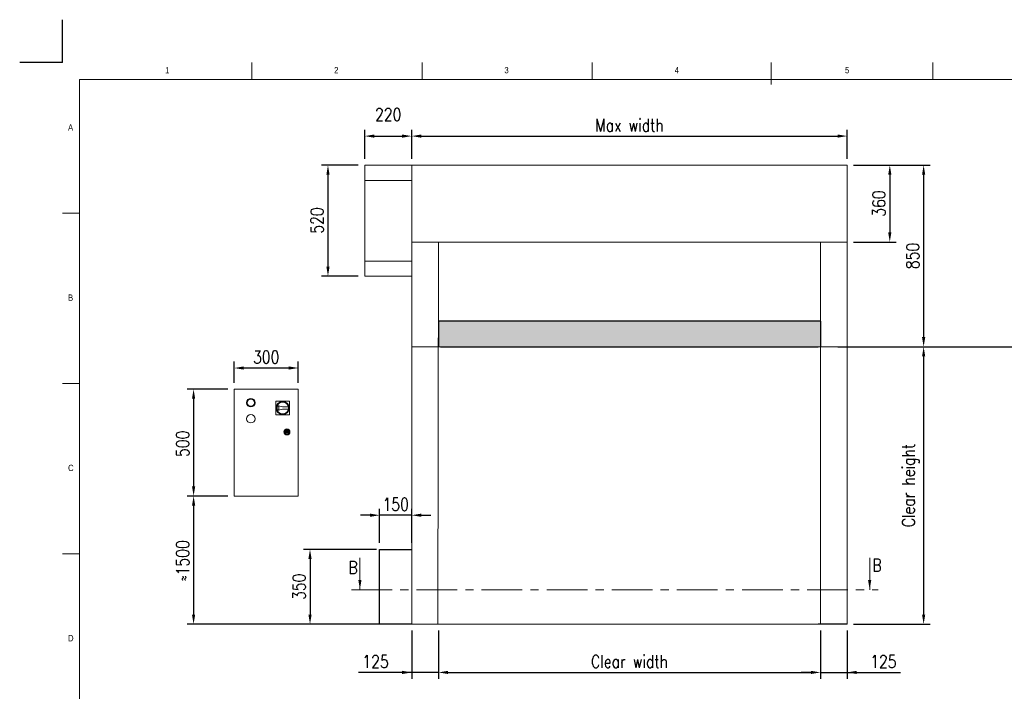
# Model space of a CAD drawing. Header units: millimetres. Extents: x 1545 to 15470, y 764 to 5767.
# Tile 7 of 8: x 8510 to 13120, y 2622 to 5767. Entities that reach past the tile are written whole.
import ezdxf

# ---------------------------------------------------------------- set-up
doc = ezdxf.new("R2010")
doc.units = ezdxf.units.MM
doc.header["$LTSCALE"] = 50
doc.header["$PDSIZE"] = -1
doc.linetypes.add('CENTERX2', pattern=[20.32, 12.7, -2.54, 2.54, -2.54])
doc.layers.add('FORMAT', color=7, linetype='Continuous')
doc.styles.add('NYIP', font='romans.shx', dxfattribs={"width": 0.8})
doc.styles.add('SLDTEXTSTYLE0', font='Gothic.ttf', dxfattribs={"width": 0.913})
doc.dimstyles.new('STANDARD35', dxfattribs={"dimscale": 35, "dimtxt": 2, "dimasz": 1.5, "dimexe": 1, "dimexo": 1, "dimgap": 0.7, "dimtad": 1, "dimdec": 0, "dimdsep": 46, "dimtxsty": 'NYIP', "dimcen": 0, "dimclrd": 1, "dimclre": 1, "dimclrt": 2, "dimadec": 0, "dimazin": 0, "dimtfac": 1, "dimtdec": 0, "dimtix": 1, "dimtmove": 0, "dimatfit": 3, "dimfxl": 0, "dimtvp": 1, "dimtolj": 1, "dimtzin": 0, "dimarcsym": 0})

# ---------------------------------------------------------------- blocks, each defined once
blk = doc.blocks.new('A$C7C9C4F3F')
at = {"color": 7, "lineweight": 5}
blk.add_line((8295, 11245), (8295, 11504), dxfattribs=at)
at = {"layer": 'FORMAT', "color": 7, "lineweight": 5}
for p, q in [((2216, 11304), (2216, 11504)), ((4209, 11504), (4209, 11304)), ((6202, 11304), (6202, 11504)), ((10188, 11304), (10188, 11504)), ((16199, 11304), (199, 11304)), ((199, 11304), (199, 199)), ((199, 9738), (0, 9738)), ((0, 7745), (199, 7745)), ((0, 5752), (199, 5752))]:
    blk.add_line(p, q, dxfattribs=at)
at = {"color": 7, "lineweight": 5, "char_height": 73.8, "attachment_point": 1, "style": 'SLDTEXTSTYLE0'}
for s, insert in [('1', (1203, 11450)), ('2', (3180, 11450)), ('3', (5173, 11450)), ('4', (7166, 11450)), ('5', (9159, 11450)), ('A', (66, 10780)), ('B', (66, 8787)), ('C', (66, 6794)), ('D', (66, 4801))]:
    blk.add_mtext(s, dxfattribs=dict(at, insert=insert))
blk = doc.blocks.new('*D231')
at = {"color": 7, "lineweight": -2}
for p, q in [((10095.4, 5085.5), (9923.4, 5085.5)), ((9953.4, 5040.5), (9953.4, 4610.5)), ((10095.4, 4565.5), (9923.4, 4565.5))]:
    blk.add_line(p, q, dxfattribs=at)
at = {"color": 7}
for points in [[(9960.9, 5040.5), (9945.9, 5040.5), (9953.4, 5085.5)], [(9945.9, 4610.5), (9960.9, 4610.5), (9953.4, 4565.5)]]:
    blk.add_solid(points, dxfattribs=at)
at = {"layer": 'Defpoints', "color": 0}
for p in [(10125.4, 5085.5), (9953.4, 4565.5), (10125.4, 4565.5)]:
    blk.add_point(p, dxfattribs=at)
at = {"color": 7, "lineweight": 0, "insert": (9902.4, 4826.5), "char_height": 60, "attachment_point": 5, "rotation": 90, "style": 'NYIP'}
blk.add_mtext('\\A1;520', dxfattribs=at)
blk = doc.blocks.new('*D232')
at = {"color": 7, "lineweight": -2}
for p, q in [((9514.3, 4066.5), (9514.3, 4165.8)), ((9814.3, 4066.5), (9814.3, 4165.8)), ((9769.3, 4135.8), (9559.3, 4135.8))]:
    blk.add_line(p, q, dxfattribs=at)
at = {"color": 7}
for points in [[(9559.3, 4143.3), (9559.3, 4128.3), (9514.3, 4135.8)], [(9769.3, 4128.3), (9769.3, 4143.3), (9814.3, 4135.8)]]:
    blk.add_solid(points, dxfattribs=at)
at = {"layer": 'Defpoints', "color": 0}
for p in [(9514.3, 4135.8), (9514.3, 4036.5), (9814.3, 4036.5)]:
    blk.add_point(p, dxfattribs=at)
at = {"color": 7, "lineweight": 0, "insert": (9664.3, 4186.8), "char_height": 60, "attachment_point": 5, "style": 'NYIP'}
blk.add_mtext('\\A1;300', dxfattribs=at)
blk = doc.blocks.new('*D233')
at = {"color": 7, "lineweight": -2}
for p, q in [((9484.3, 4036.5), (9294.3, 4036.5)), ((9324.3, 3991.5), (9324.3, 3581.5)), ((9484.3, 3536.5), (9294.3, 3536.5))]:
    blk.add_line(p, q, dxfattribs=at)
at = {"color": 7}
for points in [[(9331.8, 3991.5), (9316.8, 3991.5), (9324.3, 4036.5)], [(9316.8, 3581.5), (9331.8, 3581.5), (9324.3, 3536.5)]]:
    blk.add_solid(points, dxfattribs=at)
at = {"layer": 'Defpoints', "color": 0}
for p in [(9514.3, 4036.5), (9324.3, 3536.5), (9514.3, 3536.5)]:
    blk.add_point(p, dxfattribs=at)
at = {"color": 7, "lineweight": 0, "insert": (9273.3, 3781), "char_height": 60, "attachment_point": 5, "rotation": 90, "style": 'NYIP'}
blk.add_mtext('\\A1;500', dxfattribs=at)
blk = doc.blocks.new('*D234')
at = {"color": 7, "lineweight": -2}
for p, q in [((9484.3, 3536.5), (9294.3, 3536.5)), ((9324.3, 3491.5), (9324.3, 2981.5)), ((10315.4, 2936.5), (9294.3, 2936.5))]:
    blk.add_line(p, q, dxfattribs=at)
at = {"color": 7}
for points in [[(9331.8, 3491.5), (9316.8, 3491.5), (9324.3, 3536.5)], [(9316.8, 2981.5), (9331.8, 2981.5), (9324.3, 2936.5)]]:
    blk.add_solid(points, dxfattribs=at)
at = {"layer": 'Defpoints', "color": 0}
for p in [(9514.3, 3536.5), (9324.3, 2936.5), (10345.4, 2936.5)]:
    blk.add_point(p, dxfattribs=at)
at = {"color": 7, "lineweight": 0, "insert": (9273.3, 3233.7), "char_height": 60, "attachment_point": 5, "rotation": 90, "style": 'NYIP'}
blk.add_mtext('\\A1;≈1500', dxfattribs=at)
blk = doc.blocks.new('*D235')
at = {"color": 7, "lineweight": -2}
for p, q in [((10345.4, 2906.5), (10345.4, 2680.5)), ((10470.4, 2906.5), (10470.4, 2680.5)), ((10345.4, 2710.5), (10096.5, 2710.5)), ((10300.4, 2710.5), (10255.4, 2710.5)), ((10470.4, 2710.5), (10345.4, 2710.5)), ((10515.4, 2710.5), (10560.4, 2710.5))]:
    blk.add_line(p, q, dxfattribs=at)
at = {"color": 7}
for points in [[(10300.4, 2703), (10300.4, 2718), (10345.4, 2710.5)], [(10515.4, 2718), (10515.4, 2703), (10470.4, 2710.5)]]:
    blk.add_solid(points, dxfattribs=at)
at = {"layer": 'Defpoints', "color": 0}
for p in [(10345.4, 2936.5), (10470.4, 2936.5), (10345.4, 2710.5)]:
    blk.add_point(p, dxfattribs=at)
at = {"color": 7, "lineweight": 0, "insert": (10176, 2761.5), "char_height": 60, "attachment_point": 5, "style": 'NYIP'}
blk.add_mtext('\\A1;125^J', dxfattribs=at)
blk = doc.blocks.new('*D236')
at = {"color": 7, "lineweight": -2}
for p, q in [((12259, 2906.5), (12259, 2680.5)), ((12384, 2906.5), (12384, 2680.5)), ((12214, 2710.5), (12169, 2710.5)), ((12259, 2710.5), (12384, 2710.5)), ((12384, 2710.5), (12632.9, 2710.5)), ((12429, 2710.5), (12474, 2710.5))]:
    blk.add_line(p, q, dxfattribs=at)
at = {"color": 7}
for points in [[(12214, 2703), (12214, 2718), (12259, 2710.5)], [(12429, 2718), (12429, 2703), (12384, 2710.5)]]:
    blk.add_solid(points, dxfattribs=at)
at = {"layer": 'Defpoints', "color": 0}
for p in [(12259, 2936.5), (12384, 2936.5), (12384, 2710.5)]:
    blk.add_point(p, dxfattribs=at)
at = {"color": 7, "lineweight": 0, "insert": (12553.5, 2761.5), "char_height": 60, "attachment_point": 5, "style": 'NYIP'}
blk.add_mtext('\\A1;125', dxfattribs=at)
blk = doc.blocks.new('*D237')
at = {"color": 7, "lineweight": -2}
for p, q in [((10470.4, 2906.5), (10470.4, 2680.5)), ((12259, 2906.5), (12259, 2680.5)), ((10515.4, 2710.5), (12214, 2710.5))]:
    blk.add_line(p, q, dxfattribs=at)
at = {"color": 7}
for points in [[(10515.4, 2718), (10515.4, 2703), (10470.4, 2710.5)], [(12214, 2703), (12214, 2718), (12259, 2710.5)]]:
    blk.add_solid(points, dxfattribs=at)
at = {"layer": 'Defpoints', "color": 0}
for p in [(10470.4, 2936.5), (12259, 2936.5), (12259, 2710.5)]:
    blk.add_point(p, dxfattribs=at)
at = {"color": 7, "lineweight": 0, "insert": (11364.7, 2761.5), "char_height": 60, "attachment_point": 5, "style": 'NYIP'}
blk.add_mtext('\\A1;Clear width', dxfattribs=at)
blk = doc.blocks.new('*D238')
at = {"color": 7, "lineweight": -2}
for p, q in [((12414, 5085.5), (12613.5, 5085.5)), ((12583.5, 5040.5), (12583.5, 4770.5)), ((12414, 4725.5), (12613.5, 4725.5))]:
    blk.add_line(p, q, dxfattribs=at)
at = {"color": 7}
for points in [[(12591, 5040.5), (12576, 5040.5), (12583.5, 5085.5)], [(12576, 4770.5), (12591, 4770.5), (12583.5, 4725.5)]]:
    blk.add_solid(points, dxfattribs=at)
at = {"layer": 'Defpoints', "color": 0}
for p in [(12384, 5085.5), (12384, 4725.5), (12583.5, 4725.5)]:
    blk.add_point(p, dxfattribs=at)
at = {"color": 7, "lineweight": 0, "insert": (12532.5, 4905.5), "char_height": 60, "attachment_point": 5, "rotation": 90, "style": 'NYIP'}
blk.add_mtext('\\A1;360', dxfattribs=at)
blk = doc.blocks.new('*D239')
at = {"color": 7, "lineweight": -2}
for p, q in [((12414, 4235.5), (12772, 4235.5)), ((12742, 4190.5), (12742, 2981.5)), ((12414, 2936.5), (12772, 2936.5))]:
    blk.add_line(p, q, dxfattribs=at)
at = {"color": 7}
for points in [[(12749.5, 4190.5), (12734.5, 4190.5), (12742, 4235.5)], [(12734.5, 2981.5), (12749.5, 2981.5), (12742, 2936.5)]]:
    blk.add_solid(points, dxfattribs=at)
at = {"layer": 'Defpoints', "color": 0}
for p in [(12384, 4235.5), (12384, 2936.5), (12742, 2936.5)]:
    blk.add_point(p, dxfattribs=at)
at = {"color": 7, "lineweight": 0, "insert": (12681, 3586), "char_height": 60, "attachment_point": 5, "rotation": 90, "style": 'NYIP'}
blk.add_mtext('\\A1;Clear height', dxfattribs=at)
blk = doc.blocks.new('*D240')
at = {"color": 7, "lineweight": -2}
for p, q in [((10125.4, 5115.5), (10125.4, 5251.6)), ((10170.4, 5221.6), (10300.4, 5221.6)), ((10345.4, 5115.5), (10345.4, 5251.6))]:
    blk.add_line(p, q, dxfattribs=at)
at = {"color": 7}
for points in [[(10170.4, 5229.1), (10170.4, 5214.1), (10125.4, 5221.6)], [(10300.4, 5214.1), (10300.4, 5229.1), (10345.4, 5221.6)]]:
    blk.add_solid(points, dxfattribs=at)
at = {"layer": 'Defpoints', "color": 0}
for p in [(10345.4, 5221.6), (10125.4, 5085.5), (10345.4, 5085.5)]:
    blk.add_point(p, dxfattribs=at)
at = {"color": 7, "lineweight": 0, "insert": (10235.4, 5272.6), "char_height": 60, "attachment_point": 5, "style": 'NYIP'}
blk.add_mtext('\\A1;220^J^J', dxfattribs=at)
blk = doc.blocks.new('*D241')
at = {"color": 7, "lineweight": -2}
for p, q in [((10345.4, 5115.5), (10345.4, 5251.6)), ((10390.4, 5221.6), (12339, 5221.6)), ((12384, 5115.5), (12384, 5251.6))]:
    blk.add_line(p, q, dxfattribs=at)
at = {"color": 7}
for points in [[(10390.4, 5229.1), (10390.4, 5214.1), (10345.4, 5221.6)], [(12339, 5214.1), (12339, 5229.1), (12384, 5221.6)]]:
    blk.add_solid(points, dxfattribs=at)
at = {"layer": 'Defpoints', "color": 0}
for p in [(12384, 5221.6), (10345.4, 5085.5), (12384, 5085.5)]:
    blk.add_point(p, dxfattribs=at)
at = {"color": 7, "lineweight": 0, "insert": (11364.7, 5272.6), "char_height": 60, "attachment_point": 5, "style": 'NYIP'}
blk.add_mtext('\\A1;Max width', dxfattribs=at)
blk = doc.blocks.new('*D242')
at = {"color": 7, "lineweight": -2}
for p, q in [((12414, 5085.5), (12772, 5085.5)), ((12742, 5040.5), (12742, 4280.5)), ((12414, 4235.5), (12772, 4235.5))]:
    blk.add_line(p, q, dxfattribs=at)
at = {"color": 7}
for points in [[(12749.5, 5040.5), (12734.5, 5040.5), (12742, 5085.5)], [(12734.5, 4280.5), (12749.5, 4280.5), (12742, 4235.5)]]:
    blk.add_solid(points, dxfattribs=at)
at = {"layer": 'Defpoints', "color": 0}
for p in [(12384, 5085.5), (12384, 4235.5), (12742, 4235.5)]:
    blk.add_point(p, dxfattribs=at)
at = {"color": 7, "lineweight": 0, "insert": (12691, 4660.5), "char_height": 60, "attachment_point": 5, "rotation": 90, "style": 'NYIP'}
blk.add_mtext('\\A1;850', dxfattribs=at)
blk = doc.blocks.new('*D243')
at = {"color": 7, "lineweight": -2}
for p, q in [((10195.4, 3316.5), (10195.4, 3476.5)), ((10345.4, 3316.5), (10345.4, 3476.5)), ((10150.4, 3446.5), (10105.4, 3446.5)), ((10345.4, 3446.5), (10195.4, 3446.5)), ((10390.4, 3446.5), (10435.4, 3446.5))]:
    blk.add_line(p, q, dxfattribs=at)
at = {"color": 7}
for points in [[(10150.4, 3439), (10150.4, 3454), (10195.4, 3446.5)], [(10390.4, 3454), (10390.4, 3439), (10345.4, 3446.5)]]:
    blk.add_solid(points, dxfattribs=at)
at = {"layer": 'Defpoints', "color": 0}
for p in [(10195.4, 3446.5), (10195.4, 3286.5), (10345.4, 3286.5)]:
    blk.add_point(p, dxfattribs=at)
at = {"color": 7, "lineweight": 0, "insert": (10270.4, 3497.5), "char_height": 60, "attachment_point": 5, "style": 'NYIP'}
blk.add_mtext('\\A1;150', dxfattribs=at)
blk = doc.blocks.new('*D244')
at = {"color": 7, "lineweight": -2}
for p, q in [((10180.6, 3286.5), (9839.3, 3286.5)), ((9869.3, 3241.5), (9869.3, 2981.5)), ((10180.6, 2936.5), (9839.3, 2936.5))]:
    blk.add_line(p, q, dxfattribs=at)
at = {"color": 7}
for points in [[(9876.8, 3241.5), (9861.8, 3241.5), (9869.3, 3286.5)], [(9861.8, 2981.5), (9876.8, 2981.5), (9869.3, 2936.5)]]:
    blk.add_solid(points, dxfattribs=at)
at = {"layer": 'Defpoints', "color": 0}
for p in [(10210.6, 3286.5), (9869.3, 2936.5), (10210.6, 2936.5)]:
    blk.add_point(p, dxfattribs=at)
at = {"color": 7, "lineweight": 0, "insert": (9818.3, 3111.5), "char_height": 60, "attachment_point": 5, "rotation": 90, "style": 'NYIP'}
blk.add_mtext('\\A1;350', dxfattribs=at)

msp = doc.modelspace()

# ---------------------------------------------------------------- hatches: boundary and pattern name
at = {"true_color": 0x10733a}
h = msp.add_hatch(color=116, dxfattribs=at)
h.set_gradient(color2=(0, 0, 0), one_color=1)
h.paths.add_polyline_path([(12259, 4235.5), (12259, 4355.5), (10470.4, 4355.5), (10470.4, 4235.5), (10480.4, 4235.5), (12249, 4235.5)])

# ---------------------------------------------------------------- linework, layer by layer
at = {"color": 2}
for q in [(8710.2, 5766.7), (8510.2, 5566.7)]:
    msp.add_line((8710.2, 5566.7), q, dxfattribs=at)
at = {"color": 7, "linetype": 'Continuous', "lineweight": 5}
for p, q in [((10125.4, 5085.5), (10354.6, 5085.5)), ((10125.4, 4565.5), (10125.4, 5085.5)), ((10345.4, 5085.5), (12384, 5085.5)), ((10345.4, 5010), (10345.4, 5085.5)), ((12384, 5010), (12384, 5085.5)), ((10125.4, 5014.5), (10345.4, 5014.5)), ((10345.4, 4806), (10345.4, 5010)), ((12384, 4806.5), (12384, 5010)), ((10345.4, 4735), (10345.4, 4806)), ((12384, 4735.5), (12384, 4806.5)), ((10345.4, 4735), (10345.4, 2936.5)), ((10345.4, 4725.5), (12384, 4725.5)), ((10470.8, 4725.3), (10468.3, 2936.3)), ((12259, 2936.5), (12259, 4725.5)), ((12384, 2936.5), (12384, 4735.5)), ((10125.4, 4636.5), (10345.4, 4636.5)), ((10125.4, 4565.5), (10345.4, 4565.5)), ((10345.4, 4235.5), (12384, 4235.5)), ((9814.3, 4036.5), (9514.3, 4036.5)), ((9514.3, 3536.5), (9514.3, 4036.5)), ((9814.3, 3536.5), (9814.3, 4036.5)), ((9708.8, 3981), (9708.8, 3916)), ((9773.8, 3981), (9708.8, 3981)), ((9773.8, 3916), (9773.8, 3981)), ((9741.3, 3954.5), (9715.6, 3959.5)), ((9715.6, 3937.5), (9741.3, 3942.5)), ((9723.3, 3955.9), (9716.8, 3957.2)), ((9716.8, 3939.8), (9723.3, 3941.1)), ((9723.3, 3941.1), (9723.3, 3955.9)), ((9723.3, 3941.1), (9723.3, 3955.9)), ((9768.7, 3954.5), (9741.3, 3954.5)), ((9741.3, 3942.5), (9768.7, 3942.5)), ((9708.8, 3916), (9773.8, 3916)), ((9756.6, 3838.5), (9753.6, 3838.5)), ((9753.6, 3834.5), (9756.6, 3834.5)), ((9769.1, 3838.5), (9766.1, 3838.5)), ((9766.1, 3834.5), (9769.1, 3834.5)), ((9814.3, 3536.5), (9514.3, 3536.5)), ((10345.4, 3035.5), (10345.4, 2936.5)), ((10345.4, 2936.5), (10380.4, 2936.5)), ((10380.4, 2936.5), (10480.4, 2936.5))]:
    msp.add_line(p, q, dxfattribs=at)
for p, q in [((12259, 4355.5), (10470.4, 4355.5)), ((10470.4, 4355.5), (10470.4, 4235.5)), ((12259, 4355.5), (12259, 4249.9)), ((12259, 4355.5), (12259, 4235.5)), ((10480.4, 4235.5), (12249, 4235.5)), ((12340.2, 4235.5), (15048.3, 4235.5)), ((10195.4, 2936.5), (10195.4, 3286.5)), ((10195.4, 3286.5), (10345.4, 3286.5)), ((10345.4, 2936.5), (10195.4, 2936.5)), ((12384, 2936.5), (12249, 2936.5))]:
    msp.add_line(p, q)
at = {"color": 7, "lineweight": 0}
for p, q in [((10103.1, 3246.5), (10103.1, 3097.2)), ((12489.5, 3246.5), (12489.5, 3097.2))]:
    msp.add_line(p, q, dxfattribs=at)
at = {"color": 7, "linetype": 'CENTERX2', "lineweight": 5, "ltscale": 0.3}
msp.add_line((10063.1, 3097.2), (12529.5, 3097.2), dxfattribs=at)
at = {"lineweight": 5}
msp.add_line((10470.4, 2936.5), (12249, 2936.5), dxfattribs=at)
at = {"color": 7, "linetype": 'Continuous', "lineweight": 15}
for centre, radius in [((9592.3, 3973.5), 20), ((9592.3, 3973.5), 17), ((9741.3, 3948.5), 31), ((9741.3, 3948.5), 28), ((9592.3, 3898.5), 20), ((9761.3, 3836.5), 14), ((9761.3, 3836.5), 12), ((9761.3, 3836.5), 8), ((9761.3, 3836.5), 2)]:
    msp.add_circle(centre, radius, dxfattribs=at)
for centre, radius, start, end in [((9741.3, 3948.5), 28, 156.8676, 203.1324), ((9741.3, 3948.5), 26, 160.4063, 199.5937), ((9741.3, 3948.5), 28, 347.6264, 12.3736), ((9761.3, 3836.5), 8, 14.4775, 165.5225), ((9761.3, 3836.5), 8, 194.4775, 345.5225), ((9761.3, 3836.5), 5.15, 22.8511, 157.1489), ((9761.3, 3836.5), 5.15, 202.8511, 337.1489)]:
    msp.add_arc(centre, radius, start, end, dxfattribs=at)
at = {"color": 7, "lineweight": 0}
for points in [[(10110.4, 3143.4), (10095.4, 3143.4), (10102.9, 3098.4)], [(12496.8, 3143.4), (12481.8, 3143.4), (12489.3, 3098.4)]]:
    msp.add_solid(points, dxfattribs=at)

# ---------------------------------------------------------------- block references
at = {"xscale": 0.4, "yscale": 0.4, "zscale": 0.4}
msp.add_blockref('A$C7C9C4F3F', (8710.2, 965.2), dxfattribs=at)

# ---------------------------------------------------------------- texts
at = {"color": 7, "lineweight": 0, "char_height": 60, "attachment_point": 5, "style": 'NYIP'}
for insert in [(10070.9, 3201.6, 1.5), (12523.4, 3212.6, 1.5)]:
    msp.add_mtext('\\A1;B', dxfattribs=dict(at, insert=insert))

# ---------------------------------------------------------------- dimensions: what is measured, and where the dimension line sits
at = {"color": 7, "lineweight": 0}
for base, p1, p2, angle, text, picture, middle in [((10345.4, 5221.6), (10125.4, 5085.5), (10345.4, 5085.5), 0, '220^J^J', '*D240', (10235.4, 5272.6)), ((12384, 5221.6), (10345.4, 5085.5), (12384, 5085.5), 0, 'Max width', '*D241', (11364.7, 5272.6)), ((12742, 2936.5), (12384, 4235.5), (12384, 2936.5), 90, 'Clear height', '*D239', (12681, 3586)), ((12259, 2710.5), (10470.4, 2936.5), (12259, 2936.5), 0, 'Clear width', '*D237', (11364.7, 2761.5))]:
    dim = msp.add_linear_dim(base=base, p1=p1, p2=p2, angle=angle, text=text, dimstyle='STANDARD35', override={"dimscale": 30, "dimclrd": 7, "dimclre": 7, "dimclrt": 7}, dxfattribs=at)
    dim.commit()
    dim.dimension.update_dxf_attribs({"geometry": picture, "text_midpoint": middle})
for base, p1, p2, angle, picture, middle in [((9953.4, 4565.5), (10125.4, 5085.5), (10125.4, 4565.5), 90, '*D231', (9953.4, 4826.5)), ((9324.3, 3536.5), (9514.3, 4036.5), (9514.3, 3536.5), 90, '*D233', (9324.3, 3781)), ((12384, 2710.5), (12259, 2936.5), (12384, 2936.5), 0, '*D236', (12553.5, 2710.5))]:
    dim = msp.add_linear_dim(base=base, p1=p1, p2=p2, angle=angle, dimstyle='STANDARD35', override={"dimscale": 30, "dimclrd": 7, "dimclre": 7, "dimclrt": 7}, dxfattribs=at)
    dim.commit()
    dim.dimension.update_dxf_attribs({"geometry": picture, "text_midpoint": middle, "dimtype": 160})
for base, p1, p2, angle, picture, middle in [((12583.5, 4725.5), (12384, 5085.5), (12384, 4725.5), 90, '*D238', (12532.5, 4905.5)), ((12742, 4235.5), (12384, 5085.5), (12384, 4235.5), 90, '*D242', (12691, 4660.5)), ((9514.3, 4135.8), (9814.3, 4036.5), (9514.3, 4036.5), 0, '*D232', (9664.3, 4186.8)), ((10195.4, 3446.5), (10345.4, 3286.5), (10195.4, 3286.5), 180, '*D243', (10270.4, 3497.5)), ((9869.3, 2936.5), (10210.6, 3286.5), (10210.6, 2936.5), 90, '*D244', (9818.3, 3111.5))]:
    dim = msp.add_linear_dim(base=base, p1=p1, p2=p2, angle=angle, dimstyle='STANDARD35', override={"dimscale": 30, "dimclrd": 7, "dimclre": 7, "dimclrt": 7}, dxfattribs=at)
    dim.commit()
    dim.dimension.update_dxf_attribs({"geometry": picture, "text_midpoint": middle})
for base, p1, angle, text, picture, middle in [((9324.3, 2936.5), (9514.3, 3536.5), 90, '≈1500', '*D234', (9324.3, 3233.7)), ((10345.4, 2710.5), (10470.4, 2936.5), 0, '125^J', '*D235', (10176, 2710.5))]:
    dim = msp.add_linear_dim(base=base, p1=p1, p2=(10345.4, 2936.5), angle=angle, text=text, dimstyle='STANDARD35', override={"dimscale": 30, "dimclrd": 7, "dimclre": 7, "dimclrt": 7}, dxfattribs=at)
    dim.commit()
    dim.dimension.update_dxf_attribs({"geometry": picture, "text_midpoint": middle, "dimtype": 160})

doc.saveas('drawing.dxf')
